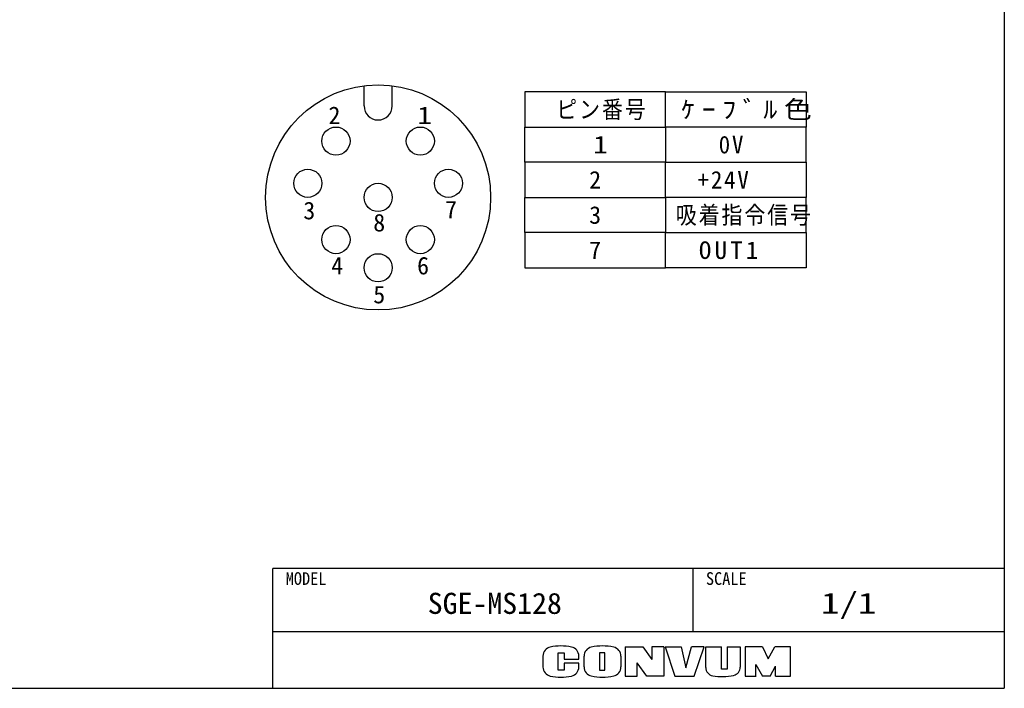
# Model space of a CAD drawing. Extents: x 0 to 277, y 0 to 190.
# Tile 2 of 5: x 137 to 277, y 0 to 95. Entities that reach past the tile are written whole.
import ezdxf

# ---------------------------------------------------------------- set-up
doc = ezdxf.new("R2010")
doc.units = 0
doc.layers.add('CLASS1', color=7, linetype='CONTINUOUS')
doc.layers.add('部品図', color=7, linetype='CONTINUOUS')

msp = doc.modelspace()

# ---------------------------------------------------------------- linework, layer by layer
at = {"layer": 'CLASS1', "color": 31, "linetype": 'CONTINUOUS'}
for p in [(277, 190), (0, 0)]:
    msp.add_line(p, (277, 0), dxfattribs=at)
at = {"layer": 'CLASS1', "color": 253, "linetype": 'CONTINUOUS'}
for p in [(173, 0), (277, 17)]:
    msp.add_line(p, (173, 17), dxfattribs=at)
at = {"layer": 'CLASS1', "color": 255, "linetype": 'CONTINUOUS'}
for p, q in [((232.749002, 8), (232.749002, 17)), ((277, 8), (173, 8))]:
    msp.add_line(p, q, dxfattribs=at)
at = {"layer": 'CLASS1', "color": 220, "linetype": 'CONTINUOUS'}
for p, q in [((223.1, 5.891946), (225.6, 5.891946)), ((223.1, 5.891946), (223.1, 1.711946)), ((225.6, 5.891946), (226.9, 4.080613)), ((226.9, 5.891946), (226.9, 4.080613)), ((228.6, 5.891946), (226.9, 5.891946)), ((228.6, 5.891946), (228.6, 1.711946)), ((228.78, 5.891946), (231.03, 5.891946)), ((228.78, 5.891946), (230.15, 1.711946)), ((231.03, 5.891946), (231.7, 2.911946)), ((231.7, 2.911946), (232.5, 5.891946)), ((234.3, 5.891946), (232.5, 5.891946)), ((232.9, 1.711946), (234.3, 5.891946)), ((234.55, 5.891946), (236.8, 5.891946)), ((234.55, 2.962978), (234.55, 5.891946)), ((236.8, 2.711946), (236.8, 5.891946)), ((237.58, 5.891946), (237.58, 2.711946)), ((237.58, 5.891946), (239.45, 5.891946)), ((239.45, 5.891946), (239.45, 3.011886)), ((242.6, 5.891946), (240.13, 5.891946)), ((240.13, 5.891946), (240.13, 1.711946)), ((242.6, 5.891946), (243.42, 4.191946)), ((243.42, 4.191946), (244.36, 5.891946)), ((246.6, 5.891946), (244.36, 5.891946)), ((246.6, 1.711946), (246.6, 5.891946)), ((211.4, 4.584631), (211.4, 3.019261)), ((213.55, 2.591946), (213.55, 5.041946)), ((213.55, 5.041946), (214.4, 5.041946)), ((214.4, 5.041946), (214.4, 4.161946)), ((216.5, 4.161946), (216.5, 4.584631)), ((217.25, 3.033004), (217.25, 4.570888)), ((219.45, 5.041946), (219.45, 2.591946)), ((220.2, 5.041946), (219.45, 5.041946)), ((220.2, 2.591946), (220.2, 5.041946)), ((222.48, 4.570888), (222.48, 3.033004)), ((214.4, 4.161946), (216.5, 4.161946)), ((214.4, 3.591946), (214.4, 2.591946)), ((216.5, 3.591946), (214.4, 3.591946)), ((216.5, 3.019261), (216.5, 3.591946)), ((224.78, 1.711946), (224.78, 3.611946)), ((226.18, 1.711946), (224.78, 3.611946)), ((241.69, 1.711946), (241.69, 3.366492)), ((241.69, 3.366492), (242.6, 1.711946)), ((243.7, 1.711946), (244.45, 3.161946)), ((244.45, 1.711946), (244.45, 3.161946)), ((214.4, 2.591946), (213.55, 2.591946)), ((219.45, 2.591946), (220.2, 2.591946)), ((223.1, 1.711946), (224.78, 1.711946)), ((228.6, 1.711946), (226.18, 1.711946)), ((230.15, 1.711946), (232.9, 1.711946)), ((237.58, 2.711946), (236.8, 2.711946)), ((240.13, 1.711946), (241.72, 1.711946)), ((243.7, 1.711946), (242.6, 1.711946)), ((244.45, 1.711946), (246.6, 1.711946))]:
    msp.add_line(p, q, dxfattribs=at)
for centre, radius, start, end in [((212.7, 4.584631), 1.3, 101.631293, 180), ((213.95, -1.488054), 7.5, 78.368707, 101.631293), ((215.2, 4.584631), 1.3, 0, 78.368707), ((218.55, 4.570888), 1.3, 102.245257, 180), ((219.865, -1.488054), 7.5, 77.754743, 102.245257), ((221.18, 4.570888), 1.3, 0, 77.754743), ((212.7, 3.019261), 1.3, 180, 258.368707), ((215.2, 3.019261), 1.3, 281.631293, 0), ((218.55, 3.033004), 1.3, 180, 257.754743), ((221.18, 3.033004), 1.3, 282.245257, 0), ((235.75, 2.962978), 1.2, 180, 259.765703), ((238.25, 3.011886), 1.2, 282.475783, 0), ((213.95, 9.091946), 7.5, 258.368707, 281.631293), ((219.865, 9.091946), 7.5, 257.754743, 282.245257), ((236.878229, 9.211946), 7.55, 259.765703, 282.475783)]:
    msp.add_arc(centre, radius, start, end, dxfattribs=at)
at = {"layer": '部品図', "color": 254, "linetype": 'CONTINUOUS'}
for p, q in [((185.959709, 82.752648), (185.959709, 85.627156)), ((189.959709, 82.752648), (189.959709, 85.627156)), ((228.800978, 84.752648), (208.800978, 84.752648)), ((208.800978, 84.752648), (208.800978, 79.752648)), ((228.800978, 79.752648), (228.800978, 84.752648)), ((228.800978, 84.752648), (248.800978, 84.752648)), ((228.800978, 79.752648), (228.800978, 84.752648)), ((248.800978, 84.752648), (248.800978, 79.752648)), ((208.800978, 79.752648), (228.800978, 79.752648)), ((208.800978, 79.752648), (228.800978, 79.752648)), ((208.800978, 74.752648), (208.800978, 79.752648)), ((228.800978, 79.752648), (228.800978, 74.752648)), ((248.800978, 79.752648), (228.800978, 79.752648)), ((228.800978, 79.752648), (228.800978, 74.752648)), ((248.800978, 79.752648), (228.800978, 79.752648)), ((248.800978, 74.752648), (248.800978, 79.752648)), ((228.800978, 74.752648), (208.800978, 74.752648)), ((228.800978, 74.752648), (208.800978, 74.752648)), ((208.800978, 74.752648), (208.800978, 69.752648)), ((228.800978, 69.752648), (228.800978, 74.752648)), ((228.800978, 69.752648), (228.800978, 74.752648)), ((228.800978, 74.752648), (248.800978, 74.752648)), ((228.800978, 74.752648), (248.800978, 74.752648)), ((248.800978, 74.752648), (248.800978, 69.752648)), ((208.800978, 69.752648), (228.800978, 69.752648)), ((208.800978, 69.752648), (228.800978, 69.752648)), ((208.800978, 64.752648), (208.800978, 69.752648)), ((228.800978, 69.752648), (228.800978, 64.752648)), ((248.800978, 69.752648), (228.800978, 69.752648)), ((228.800978, 69.752648), (228.800978, 64.752648)), ((248.800978, 69.752648), (228.800978, 69.752648)), ((248.800978, 64.752648), (248.800978, 69.752648)), ((228.800978, 64.752648), (208.800978, 64.752648)), ((228.800978, 64.752648), (208.800978, 64.752648)), ((208.800978, 64.752648), (208.800978, 59.752648)), ((228.800978, 59.752648), (228.800978, 64.752648)), ((228.800978, 59.752648), (228.800978, 64.752648)), ((228.800978, 64.752648), (248.800978, 64.752648)), ((228.800978, 64.752648), (248.800978, 64.752648)), ((248.800978, 64.752648), (248.800978, 59.752648)), ((208.800978, 59.752648), (228.800978, 59.752648)), ((248.800978, 59.752648), (228.800978, 59.752648))]:
    msp.add_line(p, q, dxfattribs=at)
for centre, radius in [((187.959709, 69.752648), 16), ((181.959709, 77.752648), 2), ((193.959709, 77.752648), 2), ((177.959709, 71.752648), 2), ((197.959709, 71.752648), 2), ((187.959709, 69.752648), 2), ((181.959709, 63.752648), 2), ((193.959709, 63.752648), 2), ((187.959709, 59.752648), 2)]:
    msp.add_circle(centre, radius, dxfattribs=at)
msp.add_arc((187.959709, 82.752648), 2, 180, 0, dxfattribs=at)

# ---------------------------------------------------------------- texts
at = {"layer": 'CLASS1', "color": 140, "linetype": 'CONTINUOUS', "attachment_point": 2}
for s, insert, char_height, line_spacing_factor in [('\\W0.944444;\\A1;MODEL', (177.712549, 16.495431), 1.8, 0.6), ('\\W0.944444;\\A1;SCALE', (237.46155, 16.495431), 1.8, 0.6), ('\\W1.038462;\\A1;SGE-MS128', (204.550437, 13.569581), 3, 0.72), ('\\W1.285714;\\A1;1/1', (254.874501, 13.591642), 3, 0.72)]:
    msp.add_mtext(s, dxfattribs=dict(at, insert=insert, char_height=char_height, line_spacing_factor=line_spacing_factor))
at = {"layer": '部品図', "color": 7, "linetype": 'CONTINUOUS', "char_height": 2.5, "attachment_point": 1, "line_spacing_factor": 0.72}
for s, insert in [('\\T1.200000;\\A1;2', (180.898866, 82.667201)), ('\\T1.469694;\\W1.224745;\\A1;1', (193.53298, 82.667201)), ('\\T1.095445;\\W0.912871;\\A1;ピン番号', (213.290252, 83.502648)), ('\\T1.469694;\\W1.224745;\\A1;ｹｰﾌﾞﾙ色', (231.030357, 83.502648)), ('\\T1.469694;\\W1.224745;\\A1;1', (218.530357, 78.502648)), ('\\T1.152923;\\W0.960769;\\A1;0V', (236.384952, 78.502648)), ('\\T1.200000;\\A1;2', (217.967645, 73.502648)), ('\\T1.152923;\\W0.960769;\\A1;+24V', (233.384952, 73.502648)), ('\\T1.200000;\\A1;3', (177.317242, 69.13662)), ('\\T1.200000;\\A1;7', (197.480461, 69.269272)), ('\\T1.095445;\\W0.912871;\\A1;吸着指令信号', (230.290252, 68.502648)), ('\\T1.200000;\\A1;8', (187.266199, 67.412134)), ('\\T1.200000;\\A1;3', (217.967645, 68.502648)), ('\\T1.200000;\\A1;7', (217.967645, 63.502648)), ('\\T1.253359;\\W1.044466;\\A1;OUT1', (233.566953, 63.502648)), ('\\T1.200000;\\A1;4', (181.296824, 61.310107)), ('\\T1.200000;\\A1;6', (193.500878, 61.310107)), ('\\T1.200000;\\A1;5', (187.266199, 57.197871))]:
    msp.add_mtext(s, dxfattribs=dict(at, insert=insert))

doc.saveas('drawing.dxf')
